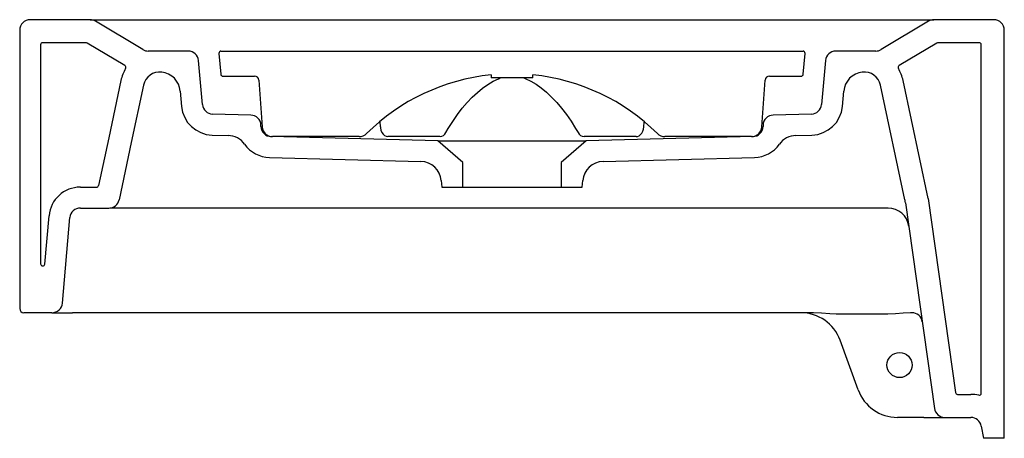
# Model space of a CAD drawing. Header units: millimetres. Extents: x 1150.727 to 1151.197, y 1389.543 to 1389.743.
import ezdxf

# ---------------------------------------------------------------- set-up
doc = ezdxf.new("R2010")
doc.units = ezdxf.units.MM
doc.layers.add('SANINDUSA', color=3, linetype='Continuous')

msp = doc.modelspace()

# ---------------------------------------------------------------- linework, layer by layer
at = {"layer": 'SANINDUSA'}
for p, q in [((1150.760517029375, 1389.74276107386), (1150.731901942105, 1389.74276107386)), ((1150.760517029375, 1389.74276107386), (1151.163286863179, 1389.74276107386)), ((1150.785714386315, 1389.728473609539), (1150.763089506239, 1389.742048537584)), ((1151.160714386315, 1389.742048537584), (1151.138089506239, 1389.728473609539)), ((1151.191901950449, 1389.74276107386), (1151.163286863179, 1389.74276107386)), ((1150.726901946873, 1389.737761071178), (1150.726901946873, 1389.604761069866)), ((1151.196901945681, 1389.54276107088), (1151.196901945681, 1389.737761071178)), ((1150.736901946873, 1389.73076107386), (1150.736901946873, 1389.626101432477)), ((1150.758578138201, 1389.73176107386), (1150.737901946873, 1389.73176107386)), ((1150.777109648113, 1389.720808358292), (1150.759092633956, 1389.731618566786)), ((1151.164711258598, 1389.731618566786), (1151.146694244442, 1389.720808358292)), ((1151.184901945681, 1389.73176107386), (1151.165225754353, 1389.73176107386)), ((1151.185901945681, 1389.564293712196), (1151.185901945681, 1389.73076107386)), ((1150.807320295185, 1389.727761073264), (1150.788286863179, 1389.727761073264)), ((1150.82199706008, 1389.726673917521), (1150.822871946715, 1389.716673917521)), ((1150.822993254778, 1389.727761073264), (1151.100810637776, 1389.727761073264)), ((1151.100931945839, 1389.716673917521), (1151.101806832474, 1389.726673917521)), ((1151.135517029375, 1389.727761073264), (1151.116483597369, 1389.727761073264)), ((1150.814137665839, 1389.702206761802), (1150.812301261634, 1389.723196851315)), ((1151.11150263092, 1389.723196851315), (1151.109666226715, 1389.702206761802)), ((1150.823868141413, 1389.715761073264), (1150.839030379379, 1389.715761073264)), ((1150.951901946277, 1389.71639662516), (1150.951901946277, 1389.714904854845)), ((1150.971901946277, 1389.714904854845), (1150.951901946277, 1389.714904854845)), ((1150.971901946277, 1389.714904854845), (1150.971901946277, 1389.71639662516)), ((1151.084773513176, 1389.715761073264), (1151.099935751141, 1389.715761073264)), ((1150.77521255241, 1389.713699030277), (1150.769400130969, 1389.686353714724)), ((1150.841025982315, 1389.713893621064), (1150.842584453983, 1389.691573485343)), ((1151.081219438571, 1389.691573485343), (1151.082777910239, 1389.713893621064)), ((1151.149456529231, 1389.656721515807), (1151.137831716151, 1389.71141200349)), ((1151.160565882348, 1389.657363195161), (1151.148591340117, 1389.713699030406)), ((1150.803537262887, 1389.708632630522), (1150.80417571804, 1389.701335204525)), ((1151.119628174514, 1389.701335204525), (1151.120266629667, 1389.708632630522)), ((1150.837200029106, 1389.697167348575), (1150.818987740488, 1389.697644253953)), ((1151.104816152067, 1389.697644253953), (1151.086603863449, 1389.697167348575)), ((1150.84208700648, 1389.691744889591), (1150.842066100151, 1389.692343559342)), ((1150.898823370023, 1389.693894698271), (1150.899036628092, 1389.691526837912)), ((1151.024765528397, 1389.691527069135), (1151.02497424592, 1389.693848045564)), ((1151.081737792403, 1389.692343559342), (1151.081716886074, 1389.691744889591)), ((1150.818725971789, 1389.687647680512), (1150.826385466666, 1389.687447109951)), ((1150.926540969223, 1389.684837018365), (1150.846953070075, 1389.686921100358)), ((1150.888976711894, 1389.686904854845), (1150.847573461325, 1389.686904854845)), ((1150.923392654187, 1389.686904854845), (1150.902683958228, 1389.686904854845)), ((1150.927525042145, 1389.686904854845), (1150.923392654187, 1389.686904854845)), ((1151.000411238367, 1389.686904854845), (1150.996278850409, 1389.686904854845)), ((1151.076850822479, 1389.686921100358), (1150.997262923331, 1389.684837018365)), ((1151.021119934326, 1389.686904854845), (1151.000411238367, 1389.686904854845)), ((1151.07623043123, 1389.686904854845), (1151.03482718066, 1389.686904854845)), ((1151.097418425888, 1389.687447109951), (1151.105077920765, 1389.687647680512)), ((1150.769400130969, 1389.686353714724), (1150.764553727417, 1389.663553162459)), ((1150.938401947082, 1389.674526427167), (1150.926540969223, 1389.684837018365)), ((1150.926540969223, 1389.684837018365), (1150.997262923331, 1389.684837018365)), ((1150.997262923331, 1389.684837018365), (1150.985401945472, 1389.674526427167)), ((1150.846107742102, 1389.676939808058), (1150.918425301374, 1389.675046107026)), ((1150.938401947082, 1389.662761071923), (1150.938401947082, 1389.674526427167)), ((1150.985401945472, 1389.674526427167), (1150.985401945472, 1389.662761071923)), ((1151.00537859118, 1389.675046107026), (1151.077696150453, 1389.676939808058)), ((1150.928125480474, 1389.665921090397), (1150.928401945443, 1389.662761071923)), ((1150.995401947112, 1389.662761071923), (1150.99567841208, 1389.665921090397)), ((1150.755858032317, 1389.662761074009), (1150.763575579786, 1389.662761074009)), ((1150.928401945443, 1389.662761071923), (1150.938401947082, 1389.662761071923)), ((1150.938401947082, 1389.662761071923), (1150.985401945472, 1389.662761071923)), ((1150.985401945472, 1389.662761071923), (1150.995401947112, 1389.662761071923)), ((1151.149746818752, 1389.655324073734), (1151.163556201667, 1389.557065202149)), ((1151.160578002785, 1389.657294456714), (1151.173602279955, 1389.564621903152)), ((1150.738898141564, 1389.626014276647), (1150.740915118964, 1389.649068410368)), ((1150.755858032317, 1389.652761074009), (1150.769456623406, 1389.652761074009)), ((1151.141414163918, 1389.652761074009), (1150.769888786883, 1389.652761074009)), ((1150.747301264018, 1389.607325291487), (1150.750877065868, 1389.64819685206)), ((1150.74232029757, 1389.602761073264), (1150.728901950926, 1389.602761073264)), ((1150.74232029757, 1389.602761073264), (1150.752132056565, 1389.602761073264)), ((1151.105841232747, 1389.602761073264), (1150.752132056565, 1389.602761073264)), ((1151.137361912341, 1389.602086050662), (1151.119548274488, 1389.602086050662)), ((1151.13766501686, 1389.602086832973), (1151.137361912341, 1389.602086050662)), ((1151.152787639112, 1389.602761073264), (1151.152172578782, 1389.602761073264)), ((1151.12711223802, 1389.565920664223), (1151.118493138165, 1389.589601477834)), ((1151.174592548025, 1389.563761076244), (1151.180943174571, 1389.563761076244)), ((1151.158409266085, 1389.552761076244), (1151.145906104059, 1389.552761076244)), ((1151.158409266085, 1389.552761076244), (1151.168507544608, 1389.552761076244)), ((1151.168507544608, 1389.552761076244), (1151.180943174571, 1389.552761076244)), ((1151.185867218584, 1389.54862931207), (1151.186901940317, 1389.54276107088)), ((1151.196901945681, 1389.54276107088), (1151.186901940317, 1389.54276107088))]:
    msp.add_line(p, q, dxfattribs=at)
at = {"layer": 'SANINDUSA', "flags": 128}
for points in [[(1150.930374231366, 1389.688791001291), (1150.931479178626, 1389.690701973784), (1150.933637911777, 1389.694170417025), (1150.935868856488, 1389.697418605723), (1150.938164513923, 1389.700437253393), (1150.940517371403, 1389.703218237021), (1150.942919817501, 1389.705754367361), (1150.94536395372, 1389.708039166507), (1150.947842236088, 1389.710067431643), (1150.950347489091, 1389.711834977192), (1150.952873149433, 1389.713338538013), (1150.955413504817, 1389.714575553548), (1150.956231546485, 1389.714904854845)], [(1150.96757692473, 1389.714904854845), (1150.968254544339, 1389.714634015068), (1150.970819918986, 1389.713398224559), (1150.973367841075, 1389.711892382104), (1150.975889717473, 1389.710122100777), (1150.978379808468, 1389.708091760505), (1150.980831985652, 1389.705806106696), (1150.983239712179, 1389.70327051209), (1150.985596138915, 1389.700491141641), (1150.987894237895, 1389.697475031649), (1150.990126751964, 1389.694230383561), (1150.992286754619, 1389.690765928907), (1150.993429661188, 1389.688791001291)], [(1150.785972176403, 1389.71141200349), (1150.780159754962, 1389.684066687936), (1150.774347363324, 1389.656721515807)], [(1150.89905690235, 1389.691529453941), (1150.899091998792, 1389.691058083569), (1150.89935425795, 1389.689917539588), (1150.899804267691, 1389.688849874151), (1150.900389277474, 1389.688008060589), (1150.901062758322, 1389.687413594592), (1150.901828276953, 1389.687040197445), (1150.902650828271, 1389.686905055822), (1150.902682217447, 1389.686909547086)], [(1151.021119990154, 1389.686923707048), (1151.02186113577, 1389.68700575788), (1151.022606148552, 1389.687327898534), (1151.023247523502, 1389.687830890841), (1151.023807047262, 1389.68852621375), (1151.024277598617, 1389.689439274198), (1151.024613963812, 1389.690530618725), (1151.024757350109, 1389.691526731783)], [(1151.113579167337, 1389.602247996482), (1151.109702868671, 1389.602605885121), (1151.105841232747, 1389.602761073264)], [(1151.119548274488, 1389.602086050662), (1151.116563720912, 1389.602108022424), (1151.113579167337, 1389.602247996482)], [(1151.144905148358, 1389.602283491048), (1151.141313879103, 1389.602128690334), (1151.13766501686, 1389.602086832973)], [(1151.152172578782, 1389.602761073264), (1151.148604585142, 1389.602607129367), (1151.144905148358, 1389.602283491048)]]:
    msp.add_lwpolyline(points, dxfattribs=at)
at = {"layer": 'SANINDUSA'}
msp.add_circle((1151.146901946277, 1389.577761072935), 0.006000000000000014, dxfattribs=at)
for centre, radius, start, end in [((1150.731901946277, 1389.737761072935), 0.005, 90, 180), ((1150.760517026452, 1389.737761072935), 0.005, 59.03624346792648, 90), ((1151.163286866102, 1389.737761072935), 0.005, 90, 120.9637565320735), ((1151.191901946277, 1389.737761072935), 0.005, 0, 90), ((1150.737901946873, 1389.73076107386), 0.001, 90, 180), ((1150.758578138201, 1389.73076107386), 0.001, 59.03624346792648, 90), ((1151.165225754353, 1389.73076107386), 0.001, 90, 120.9637565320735), ((1151.184901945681, 1389.73076107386), 0.001, 0, 90), ((1150.788286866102, 1389.732761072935), 0.005000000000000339, 239.0362434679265, 270), ((1150.807320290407, 1389.722761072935), 0.005, 4.999999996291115, 90), ((1150.822993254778, 1389.726761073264), 0.0009999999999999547, 90, 184.9999999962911), ((1151.100810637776, 1389.726761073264), 0.001000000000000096, 355.0000000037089, 90), ((1151.116483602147, 1389.722761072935), 0.00500000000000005, 90, 175.0000000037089), ((1151.135517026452, 1389.732761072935), 0.005, 270, 300.9637565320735), ((1150.776595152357, 1389.719950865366), 0.001, 329.3289895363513, 59.03624346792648), ((1151.147208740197, 1389.719950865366), 0.001, 120.9637565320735, 210.6710104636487), ((1150.793797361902, 1389.709748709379), 0.01900000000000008, 149.3289895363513, 168.000000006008), ((1150.793797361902, 1389.709748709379), 0.008000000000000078, 83.62590836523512, 168.000000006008), ((1150.793575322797, 1389.707761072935), 0.009999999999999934, 4.999999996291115, 83.62590836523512), ((1150.823868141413, 1389.716761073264), 0.0009999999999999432, 184.9999999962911, 270), ((1150.839030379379, 1389.713761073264), 0.001999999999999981, 3.799999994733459, 90), ((1150.961901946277, 1389.618270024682), 0.0986348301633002, 95.81887664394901, 134.7225947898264), ((1150.961901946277, 1389.618270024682), 0.09863483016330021, 45.27740521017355, 84.18112335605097), ((1151.084773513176, 1389.713761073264), 0.002000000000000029, 90, 176.2000000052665), ((1151.099935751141, 1389.716761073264), 0.001000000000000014, 270, 355.0000000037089), ((1151.130228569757, 1389.707761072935), 0.01000000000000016, 96.37409163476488, 175.0000000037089), ((1151.130006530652, 1389.709748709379), 0.008000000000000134, 11.99999999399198, 96.37409163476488), ((1151.130006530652, 1389.709748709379), 0.01900000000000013, 11.99999999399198, 30.67101046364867), ((1150.819118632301, 1389.702642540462), 0.01500000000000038, 184.9999999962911, 268.5000000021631), ((1150.819118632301, 1389.702642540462), 0.005000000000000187, 184.9999999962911, 268.5000000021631), ((1151.104685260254, 1389.702642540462), 0.005000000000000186, 271.4999999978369, 355.0000000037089), ((1151.104685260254, 1389.702642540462), 0.01500000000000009, 271.4999999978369, 355.0000000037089), ((1150.837069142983, 1389.692169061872), 0.005000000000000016, 2.000000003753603, 88.50000000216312), ((1151.086734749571, 1389.692169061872), 0.00500000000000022, 91.49999999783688, 177.9999999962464), ((1150.847083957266, 1389.691919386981), 0.005000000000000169, 182.0000000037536, 268.5000000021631), ((1150.847573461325, 1389.691904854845), 0.005000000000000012, 183.7999999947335, 270), ((1151.07623043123, 1389.691904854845), 0.005000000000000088, 270, 356.2000000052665), ((1151.076719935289, 1389.691919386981), 0.005000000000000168, 271.4999999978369, 357.9999999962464), ((1150.826123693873, 1389.677450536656), 0.0100000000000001, 35.40591063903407, 88.50000000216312), ((1150.888976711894, 1389.691904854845), 0.005000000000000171, 270, 314.7225947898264), ((1150.927436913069, 1389.690163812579), 0.003231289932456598, 271.804056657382, 334.9878541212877), ((1150.996401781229, 1389.690185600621), 0.00328304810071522, 205.137243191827, 267.8541087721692), ((1151.03482718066, 1389.691904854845), 0.00500000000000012, 225.2774052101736, 270), ((1151.097680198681, 1389.677450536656), 0.009999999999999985, 91.49999999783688, 144.5940893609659), ((1150.846500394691, 1389.691934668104), 0.01500000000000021, 215.4059106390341, 268.5000000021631), ((1151.077303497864, 1389.691934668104), 0.01500000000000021, 271.4999999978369, 324.5940893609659), ((1150.918163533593, 1389.665049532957), 0.01000000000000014, 4.999999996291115, 88.50000000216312), ((1151.005640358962, 1389.665049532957), 0.01000000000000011, 91.49999999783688, 175.0000000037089), ((1150.763575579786, 1389.663761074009), 0.001, 270, 348.0000082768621), ((1150.755858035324, 1389.647761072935), 0.01500000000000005, 90, 175.0000000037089), ((1150.769456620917, 1389.657761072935), 0.005000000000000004, 270, 348.000000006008), ((1151.154347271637, 1389.657761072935), 0.004999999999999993, 191.999999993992, 194.7883209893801), ((1151.139844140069, 1389.653932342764), 0.01000000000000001, 7.999999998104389, 14.78832098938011), ((1151.159587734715, 1389.657155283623), 0.001, 7.999999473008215, 11.99999104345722), ((1150.755858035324, 1389.647761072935), 0.00500000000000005, 90, 175.0000000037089), ((1151.141414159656, 1389.642761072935), 0.01000000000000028, 7.999999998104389, 90), ((1150.737901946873, 1389.626101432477), 0.001, 180, 354.9999949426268), ((1150.742320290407, 1389.607761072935), 0.005, 270, 355.0000000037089), ((1150.728901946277, 1389.604761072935), 0.001999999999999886, 180, 270), ((1151.0996992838, 1389.582761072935), 0.02000000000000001, 20.00000000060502, 90), ((1151.15278763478, 1389.59776106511), 0.005000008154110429, 8.000094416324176, 90), ((1151.145906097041, 1389.572761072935), 0.02000000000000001, 200.000000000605, 270), ((1151.174592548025, 1389.564761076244), 0.001, 187.9999994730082, 270), ((1151.180943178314, 1389.547761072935), 0.016, 76.53397868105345, 90), ((1151.184901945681, 1389.564293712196), 0.001, 256.5339786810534, 0), ((1151.168507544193, 1389.557761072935), 0.005000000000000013, 187.9999999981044, 270), ((1151.180943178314, 1389.547761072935), 0.005, 10.00000000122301, 90)]:
    msp.add_arc(centre, radius, start, end, dxfattribs=at)

doc.saveas('drawing.dxf')
